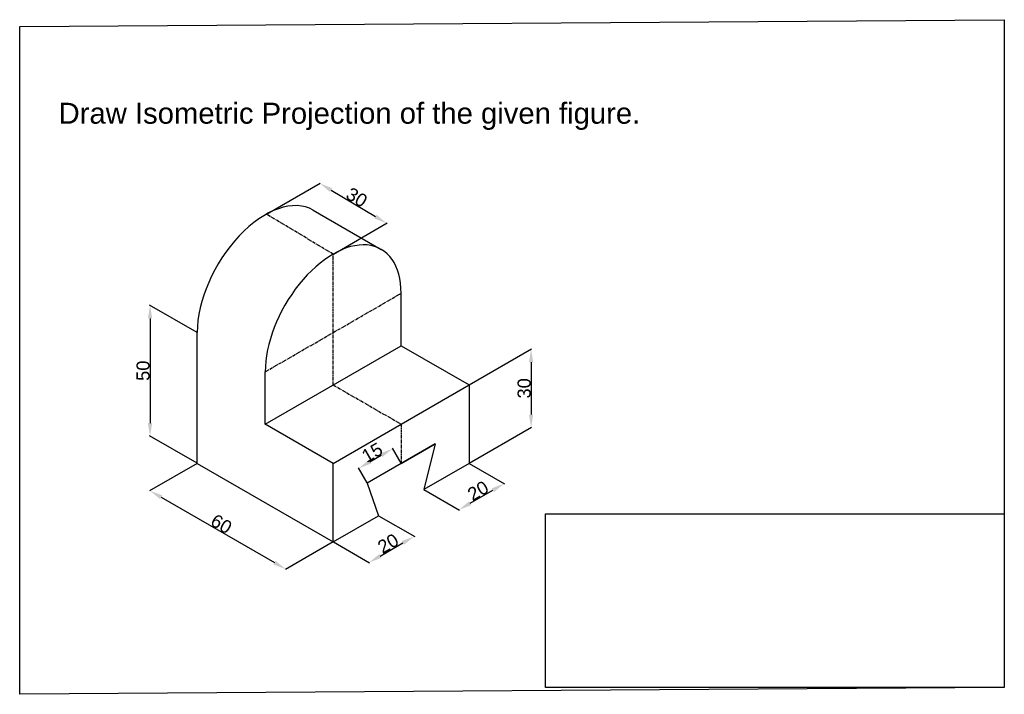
# Model space of a CAD drawing. Header units: millimetres. Extents: x -14 to 363, y 7 to 265.
import ezdxf

# ---------------------------------------------------------------- set-up
doc = ezdxf.new("R2010")
doc.units = ezdxf.units.MM
doc.header["$MEASUREMENT"] = 0
doc.linetypes.add('CENTER', pattern=[2, 1.25, -0.25, 0.25, -0.25])
doc.styles.get("Standard").update_dxf_attribs({"font": 'arial.ttf'})
doc.dimstyles.get("Standard").update_dxf_attribs({"dimtxt": 5, "dimasz": 5, "dimexe": 0.18, "dimexo": 0.0625, "dimgap": 0.09, "dimtad": 1, "dimdec": 0, "dimzin": 0, "dimdsep": 46, "dimtxsty": 'Standard', "dimcen": 0.09, "dimadec": 0, "dimazin": 0, "dimtfac": 1, "dimtdec": 0, "dimtofl": 0, "dimtmove": 0, "dimatfit": 3, "dimfxl": 1, "dimtolj": 1, "dimtzin": 0, "dimarcsym": 1})

# ---------------------------------------------------------------- blocks, each defined once
blk = doc.blocks.new('*D1')
at = {"color": 0, "lineweight": -2, "transparency": 16777216}
for p, q in [((80.83, 191.01), (101.36, 202.86)), ((105.48, 200.19), (122.41, 190.07)), ((106.35, 175.74), (126.88, 187.6))]:
    blk.add_line(p, q, dxfattribs=at)
at = {"color": 0, "transparency": 16777216}
for points in [[(105.9, 200.91), (105.05, 199.48), (101.19, 202.76)], [(122.84, 190.78), (121.99, 189.35), (126.7, 187.5)]]:
    blk.add_solid(points, dxfattribs=at)
at = {"layer": 'Defpoints', "color": 0, "transparency": 16777216}
for p in [(80.76, 190.97), (126.7, 187.5), (106.28, 175.71)]:
    blk.add_point(p, dxfattribs=at)
at = {"color": 0, "transparency": 16777216, "insert": (115.3, 197.4), "char_height": 5, "attachment_point": 5, "rotation": 329.1185}
blk.add_mtext('\\A1;30', dxfattribs=at)
blk = doc.blocks.new('*D2')
at = {"color": 0, "lineweight": -2, "transparency": 16777216}
for p, q in [((54.26, 145.75), (36.1, 156.23)), ((36.28, 151.13), (36.28, 111.13)), ((54.26, 95.75), (36.1, 106.23))]:
    blk.add_line(p, q, dxfattribs=at)
at = {"color": 0, "transparency": 16777216}
for points in [[(35.44, 151.13), (37.11, 151.13), (36.28, 156.13)], [(35.44, 111.13), (37.11, 111.13), (36.28, 106.13)]]:
    blk.add_solid(points, dxfattribs=at)
at = {"layer": 'Defpoints', "color": 0, "transparency": 16777216}
for p in [(54.32, 145.71), (36.28, 106.13), (54.32, 95.71)]:
    blk.add_point(p, dxfattribs=at)
at = {"color": 0, "transparency": 16777216, "insert": (33.63, 131.13), "char_height": 5, "attachment_point": 5, "rotation": 90}
blk.add_mtext('\\A1;50', dxfattribs=at)
blk = doc.blocks.new('*D3')
at = {"color": 0, "lineweight": -2, "transparency": 16777216}
for p, q in [((120.36, 96.33), (124.69, 98.83)), ((132.23, 95.76), (128.93, 101.49)), ((119.24, 88.26), (115.94, 93.99))]:
    blk.add_line(p, q, dxfattribs=at)
at = {"color": 0, "transparency": 16777216}
for points in [[(124.27, 99.56), (125.1, 98.11), (129.02, 101.33)], [(119.94, 97.06), (120.77, 95.61), (116.03, 93.83)]]:
    blk.add_solid(points, dxfattribs=at)
at = {"layer": 'Defpoints', "color": 0, "transparency": 16777216}
for p in [(129.02, 101.33), (132.26, 95.71), (119.27, 88.21)]:
    blk.add_point(p, dxfattribs=at)
at = {"color": 0, "transparency": 16777216, "insert": (121.2, 99.87), "char_height": 5, "attachment_point": 5, "rotation": 30}
blk.add_mtext('\\A1;15', dxfattribs=at)
blk = doc.blocks.new('*D4')
at = {"color": 0, "lineweight": -2, "transparency": 16777216}
for p, q in [((54.26, 95.67), (36.05, 85.16)), ((40.56, 82.77), (83.87, 57.77)), ((106.22, 65.67), (88.02, 55.16))]:
    blk.add_line(p, q, dxfattribs=at)
at = {"color": 0, "transparency": 16777216}
for points in [[(40.98, 83.49), (40.15, 82.04), (36.23, 85.27)], [(84.28, 58.49), (83.45, 57.04), (88.2, 55.27)]]:
    blk.add_solid(points, dxfattribs=at)
at = {"layer": 'Defpoints', "color": 0, "transparency": 16777216}
for p in [(54.32, 95.71), (106.28, 65.71), (88.2, 55.27)]:
    blk.add_point(p, dxfattribs=at)
at = {"color": 0, "transparency": 16777216, "insert": (63.54, 72.55), "char_height": 5, "attachment_point": 5, "rotation": 330}
blk.add_mtext('\\A1;60', dxfattribs=at)
blk = doc.blocks.new('*D5')
at = {"color": 0, "lineweight": -2, "transparency": 16777216}
for p, q in [((123.67, 75.67), (137.47, 67.71)), ((106.35, 65.67), (120.14, 57.71)), ((124.3, 60.31), (132.96, 65.31))]:
    blk.add_line(p, q, dxfattribs=at)
at = {"color": 0, "transparency": 16777216}
for points in [[(132.54, 66.03), (133.37, 64.59), (137.29, 67.81)], [(123.88, 61.03), (124.71, 59.59), (119.96, 57.81)]]:
    blk.add_solid(points, dxfattribs=at)
at = {"layer": 'Defpoints', "color": 0, "transparency": 16777216}
for p in [(123.6, 75.71), (137.29, 67.81), (106.28, 65.71)]:
    blk.add_point(p, dxfattribs=at)
at = {"color": 0, "transparency": 16777216, "insert": (127.3, 65.1), "char_height": 5, "attachment_point": 5, "rotation": 30}
blk.add_mtext('\\A1;20', dxfattribs=at)
blk = doc.blocks.new('*D6')
at = {"color": 0, "lineweight": -2, "transparency": 16777216}
for p, q in [((158.31, 95.67), (171.84, 87.86)), ((140.99, 85.67), (154.52, 77.86)), ((158.67, 80.47), (167.33, 85.47))]:
    blk.add_line(p, q, dxfattribs=at)
at = {"color": 0, "transparency": 16777216}
for points in [[(166.91, 86.19), (167.74, 84.74), (171.66, 87.97)], [(158.25, 81.19), (159.08, 79.74), (154.34, 77.97)]]:
    blk.add_solid(points, dxfattribs=at)
at = {"layer": 'Defpoints', "color": 0, "transparency": 16777216}
for p in [(158.25, 95.71), (171.66, 87.97), (140.92, 85.71)]:
    blk.add_point(p, dxfattribs=at)
at = {"color": 0, "transparency": 16777216, "insert": (161.68, 85.25), "char_height": 5, "attachment_point": 5, "rotation": 30}
blk.add_mtext('\\A1;20', dxfattribs=at)
blk = doc.blocks.new('*D7')
at = {"color": 0, "lineweight": -2, "transparency": 16777216}
for p, q in [((158.31, 125.75), (182.13, 139.5)), ((181.95, 134.4), (181.95, 114.4)), ((158.31, 95.75), (182.13, 109.5))]:
    blk.add_line(p, q, dxfattribs=at)
at = {"color": 0, "transparency": 16777216}
for points in [[(181.12, 134.4), (182.78, 134.4), (181.95, 139.4)], [(181.12, 114.4), (182.78, 114.4), (181.95, 109.4)]]:
    blk.add_solid(points, dxfattribs=at)
at = {"layer": 'Defpoints', "color": 0, "transparency": 16777216}
for p in [(158.25, 125.71), (181.95, 109.4), (158.25, 95.71)]:
    blk.add_point(p, dxfattribs=at)
at = {"color": 0, "transparency": 16777216, "insert": (179.31, 124.4), "char_height": 5, "attachment_point": 5, "rotation": 90}
blk.add_mtext('\\A1;30', dxfattribs=at)

msp = doc.modelspace()

# ---------------------------------------------------------------- linework, layer by layer
for p, q in [((98.67, 192.53), (124.65, 177.53)), ((132.26, 140.71), (132.26, 160.71)), ((54.32, 95.71), (54.32, 145.71)), ((80.3, 110.71), (132.26, 140.71)), ((132.26, 140.71), (158.25, 125.71)), ((80.3, 110.71), (80.3, 130.71)), ((106.28, 95.71), (158.25, 125.71)), ((158.25, 125.71), (158.25, 95.71)), ((106.28, 95.71), (80.3, 110.71)), ((145.25, 103.21), (119.27, 88.21)), ((132.26, 95.71), (145.25, 103.21)), ((145.25, 103.21), (140.92, 85.71)), ((54.32, 95.71), (106.28, 65.71)), ((106.28, 65.71), (106.28, 95.71)), ((158.25, 95.71), (140.92, 85.71)), ((119.27, 88.21), (123.6, 75.71)), ((106.28, 65.71), (106.28, 80.71)), ((106.28, 65.71), (123.6, 75.71))]:
    msp.add_line(p, q)
at = {"color": 6, "linetype": 'CENTER'}
for p, q in [((106.28, 175.71), (80.76, 190.97)), ((106.28, 125.71), (106.28, 175.71)), ((80.3, 130.71), (132.26, 160.71)), ((106.28, 125.71), (132.26, 110.71)), ((132.26, 110.71), (132.26, 95.71))]:
    msp.add_line(p, q, dxfattribs=at)
for points in [[(-13.55, 262.67), (362.85, 265.31), (362.85, 10.09), (-13.55, 7.45)], [(187.46, 76.44), (362.85, 76.44), (362.85, 10.09), (187.46, 10.09)]]:
    msp.add_lwpolyline(points, close=True)
for centre, start_param in [((80.3, 160.71), 3.141593), ((106.28, 145.71), 2.356194)]:
    msp.add_ellipse(centre, major_axis=(-18.37, -31.82), ratio=0.57735, start_param=start_param, end_param=5.497787)

# ---------------------------------------------------------------- texts
at = {"insert": (1.33, 233.56), "char_height": 8, "attachment_point": 1}
msp.add_mtext_dynamic_manual_height_columns('Draw Isometric Projection of the given figure.', width=415.98, gutter_width=176.37, heights=[0], dxfattribs=at)

# ---------------------------------------------------------------- dimensions: what is measured, and where the dimension line sits
at = {"color": 3}
for p1, p2, distance, picture, middle in [((80.76, 190.97), (106.28, 175.71), 20.6, '*D1', (115.3, 197.4)), ((54.32, 145.71), (54.32, 95.71), -18.05, '*D2', (33.63, 131.13)), ((158.25, 125.71), (158.25, 95.71), 23.71, '*D7', (179.31, 124.4)), ((119.27, 88.21), (132.26, 95.71), 6.5, '*D3', (121.2, 99.87)), ((54.32, 95.71), (106.28, 65.71), -18.09, '*D4', (63.54, 72.55)), ((140.92, 85.71), (158.25, 95.71), -13.41, '*D6', (161.68, 85.25)), ((106.28, 65.71), (123.6, 75.71), -13.68, '*D5', (127.3, 65.1))]:
    dim = msp.add_aligned_dim(p1=p1, p2=p2, distance=distance, dimstyle='Standard', dxfattribs=at)
    dim.commit()
    dim.dimension.update_dxf_attribs({"geometry": picture, "text_midpoint": middle})

doc.saveas('drawing.dxf')
